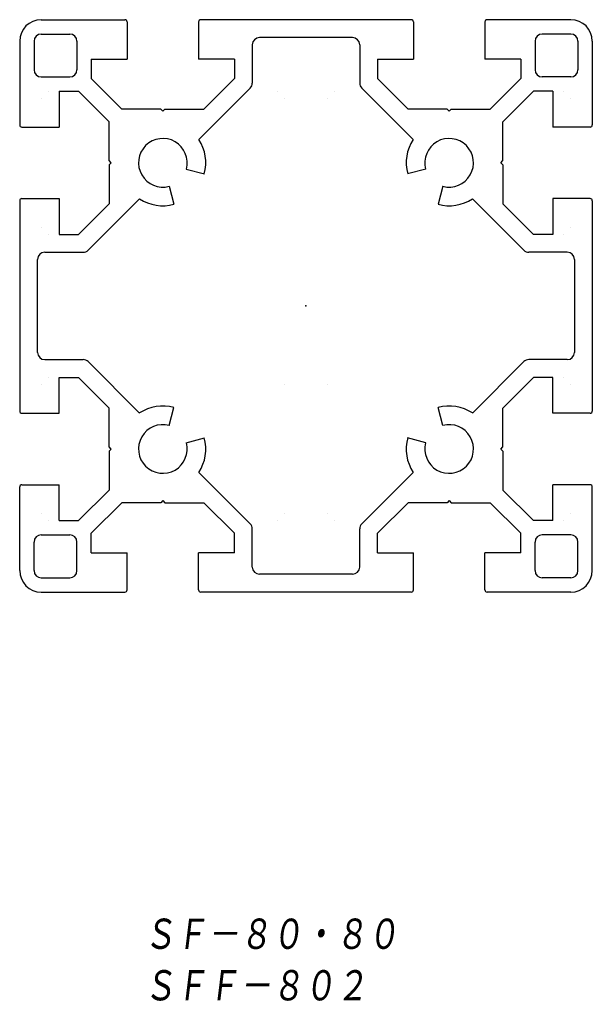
# Model space of a CAD drawing. Extents: x -40 to 40, y -98 to 40.
import ezdxf

# ---------------------------------------------------------------- set-up
doc = ezdxf.new("R2010")
doc.units = 0
doc.layers.get('0').update_dxf_attribs({"linetype": 'CONTINUOUS'})
doc.styles.get("Standard").update_dxf_attribs({"font": 'txt', "bigfont": 'BIGFONT'})

msp = doc.modelspace()

# ---------------------------------------------------------------- linework, layer by layer
at = {"color": 7, "linetype": 'CONTINUOUS'}
for p, q in [((-37, 40), (-25.3, 40)), ((14.7, 40), (-14.7, 40)), ((37, 40), (25.3, 40)), ((-25, 39.7), (-25, 34.5)), ((-15, 39.7), (-15, 34.5)), ((15, 39.7), (15, 34.5)), ((25, 39.7), (25, 34.5)), ((-37, 38), (-33, 38)), ((6.5, 37.5), (-6.5, 37.5)), ((37, 38), (33, 38)), ((-40, 37), (-40, 25.3)), ((-38, 37), (-38, 33)), ((-32, 37), (-32, 33)), ((-7.5, 36.5), (-7.5, 31.15)), ((7.5, 36.5), (7.5, 31.15)), ((32, 37), (32, 33)), ((38, 37), (38, 33)), ((40, 37), (40, 25.3)), ((-30, 34.5), (-25, 34.5)), ((-30, 34.5), (-30, 31.77)), ((-10, 34.5), (-15, 34.5)), ((-10, 34.5), (-10, 31.77)), ((10, 34.5), (10, 31.77)), ((10, 34.5), (15, 34.5)), ((30, 34.5), (25, 34.5)), ((30, 34.5), (30, 31.77)), ((-37, 32), (-33, 32)), ((-30, 31.77), (-25.73, 27.5)), ((-10, 31.77), (-14.27, 27.5)), ((10, 31.77), (14.27, 27.5)), ((30, 31.77), (25.73, 27.5)), ((37, 32), (33, 32)), ((-7.79, 30.44), (-14.97, 23.27)), ((7.79, 30.44), (14.97, 23.27)), ((-37, 29), (-37, 29)), ((-36, 30), (-36, 30)), ((-34.5, 30), (-31.77, 30)), ((-34.5, 30), (-34.5, 25)), ((-31.77, 30), (-27.5, 25.73)), ((-4, 30), (-4, 30)), ((-4, 30), (-4, 30)), ((-3, 29), (-3, 29)), ((-3, 29), (-3, 29)), ((3, 29), (3, 29)), ((3, 29), (3, 29)), ((4, 30), (4, 30)), ((4, 30), (4, 30)), ((31.77, 30), (27.5, 25.73)), ((34.5, 30), (31.77, 30)), ((34.5, 30), (34.5, 25)), ((36, 30), (36, 30)), ((37, 29), (37, 29)), ((-20.3, 27.5), (-25.73, 27.5)), ((-20, 27.2), (-20.3, 27.5)), ((-20, 27.2), (-19.7, 27.5)), ((-19.7, 27.5), (-14.27, 27.5)), ((19.7, 27.5), (14.27, 27.5)), ((20, 27.2), (19.7, 27.5)), ((20, 27.2), (20.3, 27.5)), ((20.3, 27.5), (25.73, 27.5)), ((-39.7, 25), (-34.5, 25)), ((-27.5, 20.3), (-27.5, 25.73)), ((27.5, 20.3), (27.5, 25.73)), ((39.7, 25), (34.5, 25)), ((-27.2, 20), (-27.5, 20.3)), ((-27.2, 20), (-27.5, 19.7)), ((-27.5, 19.7), (-27.5, 14.27)), ((27.2, 20), (27.5, 20.3)), ((27.2, 20), (27.5, 19.7)), ((27.5, 19.7), (27.5, 14.27)), ((-16.72, 19.12), (-14.2, 18.45)), ((16.72, 19.12), (14.2, 18.45)), ((-19.12, 16.72), (-18.45, 14.2)), ((19.12, 16.72), (18.45, 14.2)), ((-40, 14.7), (-40, -14.7)), ((-39.7, 15), (-34.5, 15)), ((-34.5, 15), (-34.5, 10)), ((-31.77, 10), (-27.5, 14.27)), ((-30.44, 7.79), (-23.27, 14.97)), ((30.44, 7.79), (23.27, 14.97)), ((31.77, 10), (27.5, 14.27)), ((34.5, 15), (34.5, 10)), ((39.7, 15), (34.5, 15)), ((40, 14.7), (40, -14.7)), ((-37, 11), (-37, 11)), ((-37, 11), (-37, 11)), ((-36, 10), (-36, 10)), ((-36, 10), (-36, 10)), ((-36, 10), (-36, 10)), ((-34.5, 10), (-31.77, 10)), ((34.5, 10), (31.77, 10)), ((36, 10), (36, 10)), ((36, 10), (36, 10)), ((36, 10), (36, 10)), ((37, 11), (37, 11)), ((37, 11), (37, 11)), ((-36.5, 7.5), (-31.15, 7.5)), ((36.5, 7.5), (31.15, 7.5)), ((-37.5, -6.5), (-37.5, 6.5)), ((37.5, 6.5), (37.5, -6.5)), ((-36.5, -7.5), (-31.15, -7.5)), ((-30.44, -7.79), (-23.27, -14.97)), ((30.44, -7.79), (23.27, -14.97)), ((36.5, -7.5), (31.15, -7.5)), ((-37, -11), (-37, -11)), ((-37, -11), (-37, -11)), ((-36, -10), (-36, -10)), ((-36, -10), (-36, -10)), ((-36, -10), (-36, -10)), ((-34.5, -15), (-34.5, -10)), ((-34.5, -10), (-31.77, -10)), ((-31.77, -10), (-27.5, -14.27)), ((-3, -11), (-3, -11)), ((-3, -11), (-3, -11)), ((3, -11), (3, -11)), ((3, -11), (3, -11)), ((31.77, -10), (27.5, -14.27)), ((34.5, -10), (31.77, -10)), ((34.5, -15), (34.5, -10)), ((36, -10), (36, -10)), ((36, -10), (36, -10)), ((36, -10), (36, -10)), ((37, -11), (37, -11)), ((37, -11), (37, -11)), ((-39.7, -15), (-34.5, -15)), ((-27.5, -19.7), (-27.5, -14.27)), ((-19.12, -16.72), (-18.45, -14.2)), ((19.12, -16.72), (18.45, -14.2)), ((27.5, -19.7), (27.5, -14.27)), ((39.7, -15), (34.5, -15)), ((-16.72, -19.12), (-14.2, -18.45)), ((16.72, -19.12), (14.2, -18.45)), ((-27.2, -20), (-27.5, -19.7)), ((-27.2, -20), (-27.5, -20.3)), ((-27.5, -20.3), (-27.5, -25.73)), ((27.2, -20), (27.5, -19.7)), ((27.2, -20), (27.5, -20.3)), ((27.5, -20.3), (27.5, -25.73)), ((-7.79, -30.44), (-14.97, -23.27)), ((7.79, -30.44), (14.97, -23.27)), ((-40, -37), (-40, -25.3)), ((-39.7, -25), (-34.5, -25)), ((-34.5, -30), (-34.5, -25)), ((-31.77, -30), (-27.5, -25.73)), ((31.77, -30), (27.5, -25.73)), ((39.7, -25), (34.5, -25)), ((34.5, -30), (34.5, -25)), ((40, -37), (40, -25.3)), ((-30, -31.77), (-25.73, -27.5)), ((-20.3, -27.5), (-25.73, -27.5)), ((-20, -27.2), (-20.3, -27.5)), ((-20, -27.2), (-19.7, -27.5)), ((-19.7, -27.5), (-14.27, -27.5)), ((-10, -31.77), (-14.27, -27.5)), ((10, -31.77), (14.27, -27.5)), ((19.7, -27.5), (14.27, -27.5)), ((20, -27.2), (19.7, -27.5)), ((20, -27.2), (20.3, -27.5)), ((20.3, -27.5), (25.73, -27.5)), ((30, -31.77), (25.73, -27.5)), ((-37, -29), (-37, -29)), ((-36, -30), (-36, -30)), ((-34.5, -30), (-31.77, -30)), ((-4, -30), (-4, -30)), ((-4, -30), (-4, -30)), ((-3, -29), (-3, -29)), ((-3, -29), (-3, -29)), ((3, -29), (3, -29)), ((3, -29), (3, -29)), ((4, -30), (4, -30)), ((4, -30), (4, -30)), ((34.5, -30), (31.77, -30)), ((36, -30), (36, -30)), ((37, -29), (37, -29)), ((-7.5, -36.5), (-7.5, -31.15)), ((7.5, -36.5), (7.5, -31.15)), ((-38, -37), (-38, -33)), ((-37, -32), (-33, -32)), ((-32, -37), (-32, -33)), ((-30, -34.5), (-30, -31.77)), ((-10, -34.5), (-10, -31.77)), ((10, -34.5), (10, -31.77)), ((30, -34.5), (30, -31.77)), ((32, -37), (32, -33)), ((37, -32), (33, -32)), ((38, -37), (38, -33)), ((-30, -34.5), (-25, -34.5)), ((-25, -39.7), (-25, -34.5)), ((-15, -39.7), (-15, -34.5)), ((-10, -34.5), (-15, -34.5)), ((10, -34.5), (15, -34.5)), ((15, -39.7), (15, -34.5)), ((25, -39.7), (25, -34.5)), ((30, -34.5), (25, -34.5)), ((-37, -38), (-33, -38)), ((6.5, -37.5), (-6.5, -37.5)), ((37, -38), (33, -38)), ((-37, -40), (-25.3, -40)), ((14.7, -40), (-14.7, -40)), ((37, -40), (25.3, -40))]:
    msp.add_line(p, q, dxfattribs=at)
for centre, radius, start, end in [((-37, 37), 3, 90, 180), ((-25.3, 39.7), 0.3, 0, 90), ((-14.7, 39.7), 0.3, 90, 180), ((14.7, 39.7), 0.3, 360, 90), ((25.3, 39.7), 0.3, 90, 180), ((37, 37), 3, 360, 90), ((-37, 37), 1, 90, 180), ((-33, 37), 1, 0, 90), ((-6.5, 36.5), 1, 90, 180), ((6.5, 36.5), 1, 0, 90), ((33, 37), 1, 90, 180), ((37, 37), 1, 360, 90), ((-37, 33), 1, 180, 270), ((-33, 33), 1, 270, 0), ((33, 33), 1, 180, 270), ((37, 33), 1, 270, 360), ((-8.5, 31.15), 1, 315, 0), ((8.5, 31.15), 1, 180, 225), ((-39.7, 25.3), 0.3, 180, 270), ((39.7, 25.3), 0.3, 270, 0), ((-20, 20), 3.4, 345, 285), ((20, 20), 3.4, 255, 195), ((-20, 20), 6, 345, 32.9754), ((20, 20), 6, 147.0246, 195), ((-39.7, 14.7), 0.3, 90, 180), ((-20, 20), 6, 237.0246, 285), ((20, 20), 6, 255, 302.9754), ((39.7, 14.7), 0.3, 360, 90), ((-36.5, 6.5), 1, 90, 180), ((-31.15, 8.5), 1, 270, 315), ((31.15, 8.5), 1, 225, 270), ((36.5, 6.5), 1, 0, 90), ((-36.5, -6.5), 1, 180, 270), ((36.5, -6.5), 1, 270, 0), ((-31.15, -8.5), 1, 45, 90), ((31.15, -8.5), 1, 90, 135), ((-39.7, -14.7), 0.3, 180, 270), ((-20, -20), 6, 75, 122.9754), ((20, -20), 6, 57.0246, 105), ((39.7, -14.7), 0.3, 270, 0), ((-20, -20), 3.4, 75, 15), ((20, -20), 3.4, 165, 105), ((-20, -20), 6, 327.0246, 15), ((20, -20), 6, 165, 212.9754), ((-39.7, -25.3), 0.3, 90, 180), ((39.7, -25.3), 0.3, 360, 90), ((-8.5, -31.15), 1, 0, 45), ((8.5, -31.15), 1, 135, 180), ((-37, -33), 1, 90, 180), ((-33, -33), 1, 0, 90), ((33, -33), 1, 90, 180), ((37, -33), 1, 0, 90), ((-37, -37), 3, 180, 270), ((-37, -37), 1, 180, 270), ((-33, -37), 1, 270, 0), ((-6.5, -36.5), 1, 180, 270), ((6.5, -36.5), 1, 270, 0), ((33, -37), 1, 180, 270), ((37, -37), 1, 270, 0), ((37, -37), 3, 270, 0), ((-25.3, -39.7), 0.3, 270, 0), ((-14.7, -39.7), 0.3, 180, 270), ((14.7, -39.7), 0.3, 270, 0), ((25.3, -39.7), 0.3, 180, 270)]:
    msp.add_arc(centre, radius, start, end, dxfattribs=at)
msp.add_point((0, 0), dxfattribs=at)

# ---------------------------------------------------------------- texts
at = {"color": 7, "linetype": 'CONTINUOUS', "oblique": 7}
for s, width, p in [('ＳＦ－８０・８０\u3000\u3000', 0.844476, (-22.7, -90.32)), ('ＳＦＦ－８０２', 0.846339, (-22.7, -97.52))]:
    msp.add_text(s, height=4.8, dxfattribs=dict(at, width=width)).set_placement(p)

doc.saveas('drawing.dxf')
